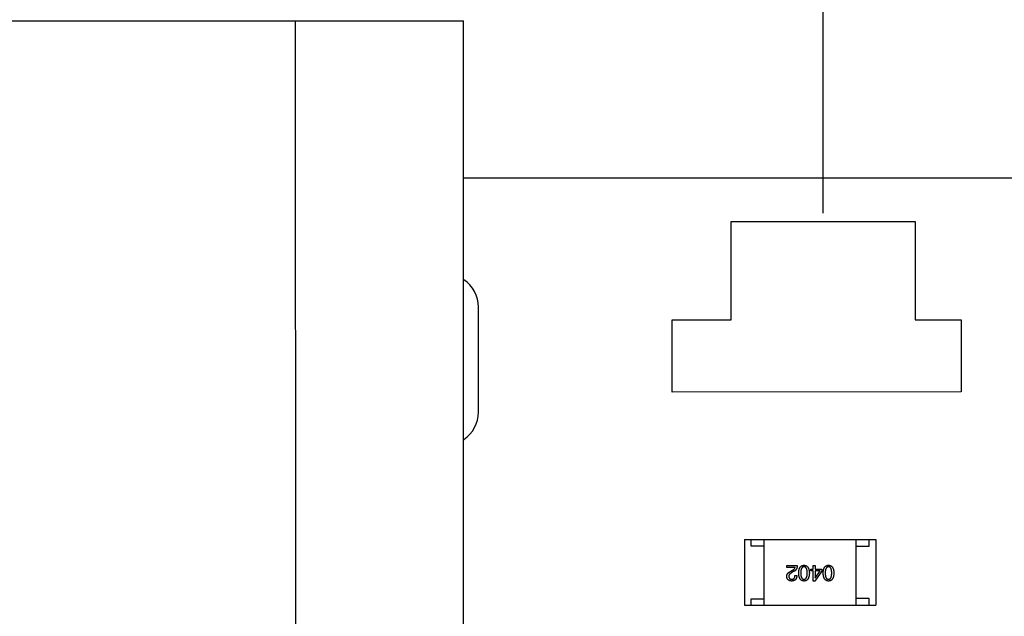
# Model space of a CAD drawing. Header units: inches. Extents: x -29 to 164, y -51 to 83.
# Tile 32 of 164: x 33.96 to 41.46, y 38.94 to 43.49. Entities that reach past the tile are written whole.
import ezdxf

# ---------------------------------------------------------------- set-up
doc = ezdxf.new("R2010")
doc.units = ezdxf.units.IN
doc.header["$LTSCALE"] = 1.21
doc.header["$MEASUREMENT"] = 0
doc.header["$PDMODE"] = 3
doc.header["$PDSIZE"] = 0.3125
doc.layers.get('0').update_dxf_attribs({"linetype": 'CONTINUOUS'})
doc.layers.get('Defpoints').update_dxf_attribs({"linetype": 'CONTINUOUS'})
doc.layers.add('DIM', color=3, linetype='CONTINUOUS')
doc.styles.get("Standard").update_dxf_attribs({"font": 'txt', "width": 0.8})
doc.dimstyles.get("Standard").update_dxf_attribs({"dimtxt": 0.15625, "dimasz": 0.1875, "dimexe": 0.125, "dimexo": 0.0625, "dimgap": 0.09, "dimtad": 0, "dimtih": 1, "dimtoh": 1, "dimzin": 4, "dimdsep": 46, "dimtxsty": 'STANDARD', "dimblk": '_FILLED', "dimblk1": '_FILLED', "dimblk2": '_FILLED', "dimcen": 0.09, "dimazin": 1, "dimtp": 0.01, "dimtm": 0.01, "dimtfac": 1, "dimtofl": 0, "dimtmove": 0, "dimatfit": 3, "dimldrblk": '_FILLED', "dimfxl": 1, "dimtolj": 1, "dimtzin": 4, "dimarcsym": 0})

# ---------------------------------------------------------------- blocks, each defined once
blk = doc.blocks.new('_FILLED')
at = {"color": 0, "linetype": 'ByBlock'}
blk.add_solid([(0, 0), (-1, 0.1667), (-1, -0.1667)], dxfattribs=at)
blk = doc.blocks.new('*D14')
at = {"layer": 'Defpoints', "color": 0}
for p in [(40.0789, 50.3919), (40.0789, 41.9544), (10.3294, 39.8328)]:
    blk.add_point(p, dxfattribs=at)
at = {"layer": 'DIM', "color": 0, "lineweight": -2}
for p, q in [((10.3294, 39.8953), (10.3294, 50.5169)), ((40.0789, 42.0169), (40.0789, 50.5169)), ((12.3294, 50.3919), (21.9142, 50.3919)), ((38.0789, 50.3919), (28.4942, 50.3919))]:
    blk.add_line(p, q, dxfattribs=at)
at = {"layer": 'DIM', "color": 0, "lineweight": -2, "xscale": 2, "yscale": 2, "zscale": 2, "rotation": 180}
blk.add_blockref('_FILLED', (10.3294, 50.3919), dxfattribs=at)
at = {"layer": 'DIM', "color": 0, "lineweight": -2, "xscale": 2, "yscale": 2, "zscale": 2}
blk.add_blockref('_FILLED', (40.0789, 50.3919), dxfattribs=at)
at = {"layer": 'DIM', "color": 0, "insert": (25.2042, 50.3919), "char_height": 2, "attachment_point": 5}
blk.add_mtext('\\A1;29.75', dxfattribs=at)
blk = doc.blocks.new('*D15')
at = {"layer": 'Defpoints', "color": 0}
for p in [(10.3294, 53.635), (44.7693, 42.7327), (10.3294, 39.8328)]:
    blk.add_point(p, dxfattribs=at)
at = {"layer": 'DIM', "color": 0, "lineweight": -2}
for p, q in [((10.3294, 39.8953), (10.3294, 53.76)), ((44.7693, 42.7952), (44.7693, 53.76)), ((12.3294, 53.635), (24.2593, 53.635)), ((42.7693, 53.635), (30.8393, 53.635))]:
    blk.add_line(p, q, dxfattribs=at)
at = {"layer": 'DIM', "color": 0, "lineweight": -2, "xscale": 2, "yscale": 2, "zscale": 2, "rotation": 180}
blk.add_blockref('_FILLED', (10.3294, 53.635), dxfattribs=at)
at = {"layer": 'DIM', "color": 0, "lineweight": -2, "xscale": 2, "yscale": 2, "zscale": 2}
blk.add_blockref('_FILLED', (44.7693, 53.635), dxfattribs=at)
at = {"layer": 'DIM', "color": 0, "insert": (27.5493, 53.635), "char_height": 2, "attachment_point": 5}
blk.add_mtext('\\A1;34.44', dxfattribs=at)
blk = doc.blocks.new('*D16')
at = {"layer": 'Defpoints', "color": 0}
for p in [(10.3294, 56.651), (50.5693, 42.7327), (10.3294, 39.8328)]:
    blk.add_point(p, dxfattribs=at)
at = {"layer": 'DIM', "color": 0, "lineweight": -2}
for p, q in [((10.3294, 39.8953), (10.3294, 56.776)), ((50.5693, 42.7952), (50.5693, 56.776)), ((12.3294, 56.651), (27.2927, 56.651)), ((48.5693, 56.651), (33.606, 56.651))]:
    blk.add_line(p, q, dxfattribs=at)
at = {"layer": 'DIM', "color": 0, "lineweight": -2, "xscale": 2, "yscale": 2, "zscale": 2, "rotation": 180}
blk.add_blockref('_FILLED', (10.3294, 56.651), dxfattribs=at)
at = {"layer": 'DIM', "color": 0, "lineweight": -2, "xscale": 2, "yscale": 2, "zscale": 2}
blk.add_blockref('_FILLED', (50.5693, 56.651), dxfattribs=at)
at = {"layer": 'DIM', "color": 0, "insert": (30.4493, 56.651), "char_height": 2, "attachment_point": 5}
blk.add_mtext('\\A1;40.24', dxfattribs=at)

msp = doc.modelspace()

# ---------------------------------------------------------------- linework, layer by layer
at = {"color": 7, "linetype": 'Continuous'}
for p, q in [((28.3986, 43.4811), (37.3386, 43.483)), ((36.0586, 43.4827), (36.0602, 36.3027)), ((37.3401, 36.453), (37.3386, 43.483)), ((43.7693, 42.2827), (37.3389, 42.2827)), ((39.3789, 41.9542), (40.7789, 41.9545)), ((39.3791, 41.2042), (39.3789, 41.9542)), ((40.7789, 41.9545), (40.7791, 41.2045)), ((37.4542, 40.5013), (37.4541, 41.3013)), ((38.9291, 41.2041), (39.3791, 41.2042)), ((38.9292, 40.6541), (38.9291, 41.2041)), ((40.7791, 41.2045), (41.1291, 41.2046)), ((41.1291, 41.2046), (41.1292, 40.6546)), ((41.1292, 40.6546), (38.9292, 40.6541)), ((39.4794, 39.5292), (40.4794, 39.5294)), ((39.4794, 39.5292), (39.4795, 39.0292)), ((39.5294, 39.4792), (39.5294, 39.5292)), ((39.6295, 39.0292), (39.6294, 39.5292)), ((40.3295, 39.0293), (40.3294, 39.5293)), ((40.4294, 39.4794), (40.4294, 39.5294)), ((40.4794, 39.5294), (40.4795, 39.0294)), ((39.6294, 39.4792), (39.5294, 39.4792)), ((40.3294, 39.4793), (40.4294, 39.4794)), ((39.8009, 39.3178), (39.8009, 39.3316)), ((39.8009, 39.3316), (39.8816, 39.3316)), ((39.8652, 39.3178), (39.8009, 39.3178)), ((39.833, 39.2883), (39.8455, 39.2955)), ((39.9848, 39.2903), (39.9848, 39.3028)), ((39.9848, 39.3028), (40.0025, 39.3028)), ((40.0025, 39.2903), (39.9848, 39.2903)), ((40.0025, 39.3028), (40.0025, 39.3316)), ((40.0025, 39.3316), (40.0169, 39.3316)), ((40.0025, 39.2136), (40.0025, 39.2903)), ((40.0169, 39.3316), (40.0169, 39.3028)), ((40.0169, 39.3028), (40.0687, 39.3028)), ((40.0169, 39.2903), (40.017, 39.2365)), ((40.055, 39.2903), (40.0169, 39.2903)), ((40.0176, 39.2365), (40.055, 39.2903)), ((40.0687, 39.3028), (40.0687, 39.2884)), ((39.854, 39.285), (39.8383, 39.2759)), ((39.8639, 39.2562), (39.879, 39.2562)), ((40.0687, 39.2884), (40.015, 39.2136)), ((40.017, 39.2365), (40.0176, 39.2365)), ((40.015, 39.2136), (40.0025, 39.2136)), ((39.5295, 39.0292), (39.5295, 39.0792)), ((39.5295, 39.0792), (39.6295, 39.0792)), ((40.4295, 39.0794), (40.3295, 39.0793)), ((40.4295, 39.0294), (40.4295, 39.0794)), ((39.4795, 39.0292), (40.4795, 39.0294))]:
    msp.add_line(p, q, dxfattribs=at)
for centre, start, end in [((37.2041, 41.3013), 0.01204, 56.6056), ((37.2042, 40.5013), 303.41369, 0.01204)]:
    msp.add_arc(centre, 0.25, start, end, dxfattribs=at)
for points, knots in [([(39.8455, 39.2955), (39.8469, 39.2963), (39.8496, 39.2979), (39.8533, 39.3005), (39.8565, 39.3032), (39.8593, 39.3059), (39.8615, 39.3087), (39.8632, 39.3117), (39.8645, 39.3147), (39.865, 39.3168), (39.8652, 39.3178)], [0, 0, 0, 0, 0.158292, 0.304606, 0.440272, 0.565336, 0.681745, 0.791834, 0.896966, 1, 1, 1, 1]), ([(39.8816, 39.3316), (39.8815, 39.3303), (39.8814, 39.3277), (39.881, 39.3239), (39.8804, 39.3202), (39.8796, 39.3167), (39.8787, 39.3132), (39.8774, 39.31), (39.876, 39.3069), (39.8744, 39.3039), (39.8726, 39.301), (39.8705, 39.2983), (39.8683, 39.2957), (39.8658, 39.2933), (39.8632, 39.291), (39.8603, 39.2889), (39.8573, 39.2869), (39.8551, 39.2856), (39.854, 39.285)], [0, 0, 0, 0, 0.069512, 0.136307, 0.201431, 0.265186, 0.327322, 0.388242, 0.448098, 0.507757, 0.566952, 0.626243, 0.686026, 0.745963, 0.807549, 0.869906, 0.934172, 1, 1, 1, 1]), ([(39.8922, 39.2746), (39.8923, 39.2769), (39.8924, 39.2815), (39.8931, 39.2881), (39.8939, 39.2943), (39.8952, 39.3), (39.8966, 39.3053), (39.8984, 39.3101), (39.9005, 39.3145), (39.9029, 39.3185), (39.9056, 39.322), (39.9086, 39.325), (39.9119, 39.3276), (39.9155, 39.3297), (39.9195, 39.3314), (39.9237, 39.3326), (39.9282, 39.3334), (39.9313, 39.3335), (39.9329, 39.3336)], [0, 0, 0, 0, 0.08769, 0.170218, 0.24749, 0.319818, 0.387758, 0.451391, 0.511445, 0.568185, 0.622681, 0.67526, 0.726746, 0.778428, 0.830764, 0.884397, 0.940866, 1, 1, 1, 1]), ([(39.9329, 39.3218), (39.9318, 39.3217), (39.9299, 39.3216), (39.927, 39.321), (39.9244, 39.32), (39.9219, 39.3186), (39.9196, 39.3169), (39.9176, 39.3148), (39.9157, 39.3124), (39.9141, 39.3096), (39.9126, 39.3065), (39.9114, 39.303), (39.9103, 39.2991), (39.9094, 39.2949), (39.9088, 39.2903), (39.9083, 39.2854), (39.908, 39.2801), (39.908, 39.2764), (39.9079, 39.2746)], [0, 0, 0, 0, 0.050879, 0.099377, 0.146973, 0.193618, 0.240619, 0.289461, 0.34047, 0.395283, 0.453059, 0.515633, 0.582666, 0.655287, 0.732971, 0.815933, 0.905166, 1, 1, 1, 1]), ([(39.9329, 39.3336), (39.9344, 39.3335), (39.9375, 39.3334), (39.9421, 39.3326), (39.9463, 39.3314), (39.9502, 39.3297), (39.9538, 39.3276), (39.9571, 39.325), (39.9601, 39.322), (39.9628, 39.3185), (39.9652, 39.3146), (39.9673, 39.3102), (39.9691, 39.3053), (39.9706, 39.3), (39.9718, 39.2943), (39.9727, 39.2881), (39.9733, 39.2815), (39.9734, 39.2769), (39.9735, 39.2746)], [0, 0, 0, 0, 0.059135, 0.115606, 0.169241, 0.221578, 0.273261, 0.324749, 0.377329, 0.431642, 0.488541, 0.548597, 0.612232, 0.680174, 0.752504, 0.829777, 0.912307, 1, 1, 1, 1]), ([(39.9571, 39.2746), (39.9571, 39.2765), (39.9571, 39.2802), (39.9568, 39.2855), (39.9563, 39.2905), (39.9557, 39.2951), (39.9548, 39.2994), (39.9538, 39.3033), (39.9526, 39.3068), (39.9511, 39.3099), (39.9495, 39.3127), (39.9477, 39.3151), (39.9457, 39.3172), (39.9435, 39.3189), (39.9411, 39.3202), (39.9385, 39.3211), (39.9358, 39.3217), (39.9338, 39.3217), (39.9329, 39.3218)], [0, 0, 0, 0, 0.096457, 0.187288, 0.27178, 0.350132, 0.423455, 0.491343, 0.554037, 0.612253, 0.666313, 0.717038, 0.764921, 0.811214, 0.856775, 0.902988, 0.950234, 1, 1, 1, 1]), ([(40.0787, 39.2746), (40.0788, 39.2769), (40.079, 39.2815), (40.0796, 39.2882), (40.0805, 39.2943), (40.0817, 39.3001), (40.0832, 39.3053), (40.085, 39.3102), (40.087, 39.3146), (40.0894, 39.3185), (40.0921, 39.322), (40.0951, 39.3251), (40.0984, 39.3276), (40.1021, 39.3298), (40.106, 39.3314), (40.1102, 39.3327), (40.1147, 39.3334), (40.1178, 39.3335), (40.1194, 39.3336)], [0, 0, 0, 0, 0.08769, 0.170218, 0.24749, 0.319818, 0.387758, 0.451391, 0.511445, 0.568185, 0.622681, 0.67526, 0.726746, 0.778428, 0.830764, 0.884397, 0.940866, 1, 1, 1, 1]), ([(40.1194, 39.3218), (40.1184, 39.3218), (40.1164, 39.3216), (40.1135, 39.321), (40.1109, 39.32), (40.1084, 39.3187), (40.1062, 39.317), (40.1041, 39.3149), (40.1023, 39.3124), (40.1006, 39.3096), (40.0991, 39.3065), (40.0979, 39.303), (40.0968, 39.2991), (40.096, 39.2949), (40.0953, 39.2903), (40.0948, 39.2854), (40.0945, 39.2801), (40.0945, 39.2765), (40.0945, 39.2746)], [0, 0, 0, 0, 0.050879, 0.099377, 0.146973, 0.193618, 0.240619, 0.289461, 0.34047, 0.395283, 0.453059, 0.515633, 0.582666, 0.655287, 0.732971, 0.815933, 0.905166, 1, 1, 1, 1]), ([(40.1194, 39.3336), (40.121, 39.3335), (40.1241, 39.3334), (40.1286, 39.3327), (40.1328, 39.3314), (40.1367, 39.3298), (40.1403, 39.3277), (40.1436, 39.3251), (40.1466, 39.322), (40.1493, 39.3185), (40.1517, 39.3146), (40.1538, 39.3102), (40.1556, 39.3054), (40.1571, 39.3001), (40.1583, 39.2944), (40.1592, 39.2882), (40.1598, 39.2815), (40.16, 39.277), (40.16, 39.2746)], [0, 0, 0, 0, 0.059135, 0.115606, 0.169241, 0.221578, 0.273261, 0.324749, 0.377329, 0.431642, 0.488541, 0.548597, 0.612232, 0.680174, 0.752504, 0.829777, 0.912307, 1, 1, 1, 1]), ([(40.1436, 39.2746), (40.1436, 39.2765), (40.1436, 39.2802), (40.1433, 39.2856), (40.1428, 39.2905), (40.1422, 39.2952), (40.1413, 39.2994), (40.1403, 39.3033), (40.1391, 39.3068), (40.1377, 39.31), (40.1361, 39.3128), (40.1343, 39.3152), (40.1322, 39.3172), (40.13, 39.3189), (40.1277, 39.3202), (40.1251, 39.3212), (40.1223, 39.3217), (40.1204, 39.3218), (40.1194, 39.3218)], [0, 0, 0, 0, 0.096457, 0.187288, 0.27178, 0.350132, 0.423455, 0.491343, 0.554037, 0.612253, 0.666313, 0.717038, 0.764921, 0.811214, 0.856775, 0.902988, 0.950234, 1, 1, 1, 1]), ([(39.8009, 39.249), (39.8009, 39.25), (39.8008, 39.2519), (39.8011, 39.2549), (39.8016, 39.2577), (39.8024, 39.2605), (39.8035, 39.2633), (39.8048, 39.2659), (39.8064, 39.2685), (39.8083, 39.271), (39.8104, 39.2734), (39.8129, 39.2758), (39.8156, 39.278), (39.8185, 39.2803), (39.8218, 39.2824), (39.8253, 39.2845), (39.829, 39.2865), (39.8317, 39.2877), (39.833, 39.2883)], [0, 0, 0, 0, 0.055083, 0.109453, 0.162685, 0.21614, 0.26961, 0.324284, 0.380202, 0.437433, 0.497084, 0.559152, 0.624288, 0.692446, 0.763862, 0.838743, 0.917269, 1, 1, 1, 1]), ([(39.8383, 39.2136), (39.8369, 39.2137), (39.8341, 39.2139), (39.83, 39.2145), (39.8263, 39.2153), (39.8227, 39.2164), (39.8195, 39.2178), (39.8164, 39.2194), (39.8137, 39.2212), (39.8112, 39.2233), (39.809, 39.2257), (39.807, 39.2283), (39.8054, 39.2311), (39.8039, 39.2342), (39.8028, 39.2376), (39.8019, 39.2411), (39.8012, 39.245), (39.801, 39.2476), (39.8009, 39.249)], [0, 0, 0, 0, 0.074847, 0.14558, 0.212628, 0.276599, 0.337792, 0.396608, 0.453638, 0.509854, 0.565589, 0.621545, 0.678777, 0.737222, 0.798388, 0.862259, 0.929312, 1, 1, 1, 1]), ([(39.8383, 39.2759), (39.8374, 39.2754), (39.8355, 39.2744), (39.833, 39.2729), (39.8306, 39.2713), (39.8284, 39.2698), (39.8263, 39.2681), (39.8245, 39.2665), (39.8228, 39.2648), (39.8214, 39.2631), (39.8201, 39.2614), (39.8191, 39.2596), (39.8182, 39.2578), (39.8175, 39.256), (39.817, 39.2541), (39.8167, 39.2522), (39.8165, 39.2502), (39.8166, 39.249), (39.8167, 39.2483)], [0, 0, 0, 0, 0.084365, 0.165386, 0.24176, 0.314729, 0.38433, 0.449952, 0.513164, 0.5734, 0.630824, 0.68644, 0.740136, 0.792605, 0.844515, 0.896112, 0.947763, 1, 1, 1, 1]), ([(39.8167, 39.2483), (39.8167, 39.2475), (39.8169, 39.2459), (39.8173, 39.2436), (39.8179, 39.2414), (39.8186, 39.2394), (39.8195, 39.2375), (39.8206, 39.2358), (39.8218, 39.2343), (39.8232, 39.2328), (39.8248, 39.2316), (39.8265, 39.2305), (39.8284, 39.2296), (39.8305, 39.2288), (39.8327, 39.2282), (39.8351, 39.2277), (39.8376, 39.2275), (39.8394, 39.2274), (39.8403, 39.2273)], [0, 0, 0, 0, 0.069456, 0.136175, 0.198596, 0.258993, 0.316838, 0.37342, 0.428889, 0.48454, 0.540119, 0.597644, 0.65702, 0.718534, 0.783117, 0.851564, 0.923888, 1, 1, 1, 1]), ([(39.879, 39.2562), (39.8789, 39.2545), (39.8788, 39.2513), (39.8783, 39.2466), (39.8774, 39.2422), (39.8762, 39.2381), (39.8748, 39.2343), (39.873, 39.2308), (39.8709, 39.2277), (39.8685, 39.2248), (39.8658, 39.2223), (39.8628, 39.2201), (39.8594, 39.2182), (39.8558, 39.2166), (39.8519, 39.2154), (39.8476, 39.2144), (39.8431, 39.2138), (39.8399, 39.2136), (39.8383, 39.2136)], [0, 0, 0, 0, 0.074935, 0.145873, 0.212498, 0.27598, 0.33603, 0.394042, 0.450372, 0.505546, 0.560812, 0.616481, 0.673265, 0.732328, 0.7938, 0.858943, 0.92718, 1, 1, 1, 1]), ([(39.8403, 39.2273), (39.8412, 39.2274), (39.843, 39.2274), (39.8456, 39.2277), (39.8481, 39.2283), (39.8503, 39.2291), (39.8524, 39.2301), (39.8544, 39.2313), (39.8561, 39.2328), (39.8577, 39.2345), (39.8591, 39.2365), (39.8603, 39.2386), (39.8613, 39.241), (39.8622, 39.2436), (39.8629, 39.2464), (39.8634, 39.2495), (39.8637, 39.2528), (39.8638, 39.255), (39.8639, 39.2562)], [0, 0, 0, 0, 0.065945, 0.127767, 0.186553, 0.242898, 0.297728, 0.351599, 0.404854, 0.459191, 0.515338, 0.573322, 0.634405, 0.698538, 0.767039, 0.84022, 0.917406, 1, 1, 1, 1]), ([(39.9329, 39.2136), (39.9313, 39.2137), (39.9282, 39.2139), (39.9238, 39.2147), (39.9197, 39.216), (39.9158, 39.2178), (39.9122, 39.22), (39.9089, 39.2227), (39.906, 39.2259), (39.9033, 39.2295), (39.9008, 39.2336), (39.8987, 39.2381), (39.8969, 39.243), (39.8954, 39.2485), (39.8942, 39.2543), (39.8932, 39.2607), (39.8925, 39.2675), (39.8923, 39.2721), (39.8922, 39.2746)], [0, 0, 0, 0, 0.057415, 0.112361, 0.16496, 0.216437, 0.267441, 0.318839, 0.371478, 0.426325, 0.483626, 0.544235, 0.608673, 0.677374, 0.750405, 0.828394, 0.911525, 1, 1, 1, 1]), ([(39.9079, 39.2746), (39.908, 39.2727), (39.908, 39.269), (39.9083, 39.2636), (39.9088, 39.2586), (39.9094, 39.254), (39.9103, 39.2497), (39.9114, 39.2459), (39.9126, 39.2423), (39.9141, 39.2392), (39.9158, 39.2364), (39.9176, 39.234), (39.9197, 39.2319), (39.9219, 39.2302), (39.9244, 39.2289), (39.927, 39.228), (39.9299, 39.2275), (39.9319, 39.2274), (39.9329, 39.2273)], [0, 0, 0, 0, 0.095719, 0.185854, 0.269738, 0.347952, 0.420315, 0.487894, 0.550245, 0.608186, 0.662454, 0.713283, 0.761375, 0.808209, 0.854301, 0.901312, 0.949396, 1, 1, 1, 1]), ([(39.9329, 39.2273), (39.9339, 39.2274), (39.9358, 39.2275), (39.9386, 39.228), (39.9411, 39.2289), (39.9435, 39.2302), (39.9457, 39.2319), (39.9478, 39.234), (39.9495, 39.2364), (39.9511, 39.2392), (39.9526, 39.2424), (39.9538, 39.2459), (39.9548, 39.2498), (39.9557, 39.254), (39.9563, 39.2586), (39.9568, 39.2636), (39.9571, 39.269), (39.9571, 39.2727), (39.9571, 39.2746)], [0, 0, 0, 0, 0.049764, 0.097007, 0.143217, 0.188577, 0.235116, 0.282997, 0.333719, 0.387776, 0.445989, 0.508679, 0.576563, 0.649481, 0.728235, 0.812722, 0.903548, 1, 1, 1, 1]), ([(39.9735, 39.2746), (39.9734, 39.2721), (39.9733, 39.2674), (39.9727, 39.2606), (39.9718, 39.2542), (39.9706, 39.2482), (39.9691, 39.2428), (39.9673, 39.2378), (39.9652, 39.2332), (39.9628, 39.2292), (39.9601, 39.2256), (39.9571, 39.2224), (39.9538, 39.2197), (39.9502, 39.2175), (39.9463, 39.2159), (39.9421, 39.2146), (39.9376, 39.2138), (39.9345, 39.2137), (39.9329, 39.2136)], [0, 0, 0, 0, 0.088823, 0.172287, 0.250296, 0.323438, 0.392244, 0.456221, 0.516635, 0.573871, 0.628, 0.680335, 0.731489, 0.782557, 0.834044, 0.886738, 0.942089, 1, 1, 1, 1]), ([(40.1194, 39.2136), (40.1178, 39.2137), (40.1148, 39.2139), (40.1103, 39.2148), (40.1062, 39.2161), (40.1023, 39.2178), (40.0987, 39.2201), (40.0955, 39.2227), (40.0925, 39.2259), (40.0898, 39.2295), (40.0874, 39.2336), (40.0853, 39.2381), (40.0834, 39.2431), (40.0819, 39.2485), (40.0807, 39.2544), (40.0797, 39.2607), (40.079, 39.2675), (40.0788, 39.2722), (40.0787, 39.2746)], [0, 0, 0, 0, 0.057415, 0.112361, 0.16496, 0.216437, 0.267441, 0.318839, 0.371478, 0.426325, 0.483626, 0.544235, 0.608673, 0.677374, 0.750405, 0.828394, 0.911525, 1, 1, 1, 1]), ([(40.0945, 39.2746), (40.0945, 39.2727), (40.0945, 39.269), (40.0948, 39.2636), (40.0953, 39.2587), (40.096, 39.254), (40.0968, 39.2498), (40.0979, 39.2459), (40.0992, 39.2424), (40.1006, 39.2392), (40.1023, 39.2364), (40.1041, 39.234), (40.1062, 39.232), (40.1084, 39.2303), (40.1109, 39.229), (40.1136, 39.228), (40.1164, 39.2275), (40.1184, 39.2274), (40.1194, 39.2274)], [0, 0, 0, 0, 0.095719, 0.185854, 0.269738, 0.347952, 0.420315, 0.487894, 0.550245, 0.608186, 0.662454, 0.713283, 0.761375, 0.808209, 0.854301, 0.901312, 0.949396, 1, 1, 1, 1]), ([(40.1194, 39.2274), (40.1204, 39.2274), (40.1223, 39.2275), (40.1251, 39.228), (40.1277, 39.229), (40.1301, 39.2303), (40.1323, 39.232), (40.1343, 39.234), (40.1361, 39.2364), (40.1377, 39.2392), (40.1391, 39.2424), (40.1403, 39.2459), (40.1413, 39.2498), (40.1422, 39.254), (40.1429, 39.2587), (40.1433, 39.2637), (40.1436, 39.269), (40.1436, 39.2727), (40.1436, 39.2746)], [0, 0, 0, 0, 0.049764, 0.097007, 0.143217, 0.188577, 0.235116, 0.282997, 0.333719, 0.387776, 0.445989, 0.508679, 0.576563, 0.649481, 0.728235, 0.812722, 0.903548, 1, 1, 1, 1]), ([(40.16, 39.2746), (40.16, 39.2722), (40.1598, 39.2674), (40.1592, 39.2606), (40.1583, 39.2542), (40.1571, 39.2483), (40.1556, 39.2428), (40.1538, 39.2378), (40.1517, 39.2333), (40.1493, 39.2292), (40.1467, 39.2256), (40.1436, 39.2225), (40.1403, 39.2198), (40.1367, 39.2176), (40.1328, 39.2159), (40.1286, 39.2146), (40.1241, 39.2138), (40.121, 39.2137), (40.1194, 39.2136)], [0, 0, 0, 0, 0.088823, 0.172287, 0.250296, 0.323438, 0.392244, 0.456221, 0.516635, 0.573871, 0.628, 0.680335, 0.731489, 0.782557, 0.834044, 0.886738, 0.942089, 1, 1, 1, 1])]:
    msp.add_open_spline(points, degree=3, knots=knots, dxfattribs=at)

# ---------------------------------------------------------------- dimensions: what is measured, and where the dimension line sits
at = {"layer": 'DIM'}
for base, p1, p2, picture, middle in [((10.3294, 56.651), (50.5693, 42.7327), (10.3294, 39.8328), '*D16', (30.4493, 56.651)), ((10.3294, 53.635), (44.7693, 42.7327), (10.3294, 39.8328), '*D15', (27.5493, 53.635)), ((40.0789, 50.3919), (10.3294, 39.8328), (40.0789, 41.9544), '*D14', (25.2042, 50.3919))]:
    dim = msp.add_linear_dim(base=base, p1=p1, p2=p2, dimstyle='STANDARD', override={"dimtxt": 2, "dimasz": 2, "dimtih": 0, "dimtoh": 0, "dimzin": 0, "dimcen": 0.198, "dimadec": 0, "dimazin": 0, "dimtp": 0, "dimtm": 0, "dimtdec": 4, "dimtzin": 0}, dxfattribs=at)
    dim.commit()
    dim.dimension.update_dxf_attribs({"geometry": picture, "text_midpoint": middle})

doc.saveas('drawing.dxf')
